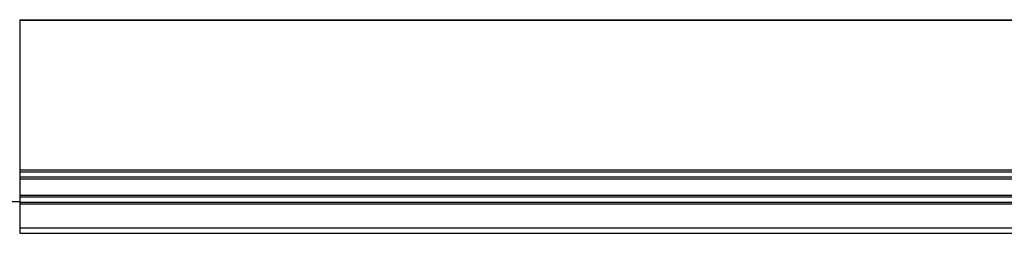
# Model space of a CAD drawing. Header units: millimetres. Extents: x -420 to 2302, y 443 to 882.
# Tile 15 of 16: x 1302 to 1674, y 618 to 699. Entities that reach past the tile are written whole.
import ezdxf

# ---------------------------------------------------------------- set-up
doc = ezdxf.new("R2010")
doc.units = ezdxf.units.MM

# ---------------------------------------------------------------- blocks, each defined once
blk = doc.blocks.new('Drawing View6')
at = {"color": 7, "linetype": 'Continuous', "lineweight": 25}
for p, q in [((0.08, 60.63), (0.08, 60.43)), ((0.08, 60.63), (1000.08, 60.63)), ((0.08, 60.43), (0.08, 3.95)), ((0.08, 60.43), (1000.08, 60.43)), ((0.08, 3.95), (0.08, 3.24)), ((0.08, 3.95), (1000.08, 3.95)), ((0.08, 3.24), (1000.08, 3.24)), ((0.08, 3.24), (0.08, 1.32)), ((0.08, 1.32), (1000.08, 1.32)), ((0.08, 1.32), (0.08, 0.62)), ((0.08, 0.62), (1000.08, 0.62)), ((0.08, 0.62), (0.08, -5.55)), ((0.08, -5.55), (1000.08, -5.55)), ((0.08, -5.55), (0.08, -6.26)), ((0.08, -6.26), (1000.08, -6.26)), ((0.08, -6.26), (0.08, -8.18)), ((0.08, -8.18), (0.08, -8.88)), ((0.08, -8.18), (1000.08, -8.18)), ((0.08, -8.88), (1000.08, -8.88)), ((0.08, -8.88), (0.08, -17.97)), ((0.08, -17.97), (0.08, -19.97)), ((0.08, -17.97), (1000.08, -17.97)), ((0.08, -19.97), (1000.08, -19.97))]:
    blk.add_line(p, q, dxfattribs=at)
blk.add_open_spline([(-11.22, -8.02), (-8.37, -8.02), (-4.6, -8.02), (-0.84, -8), (0.08, -8)], degree=3, knots=[0, 0, 0, 0, 0.755508, 1, 1, 1, 1], dxfattribs=at)

msp = doc.modelspace()

# ---------------------------------------------------------------- block references
at = {"color": 7, "linetype": 'Continuous', "lineweight": 25}
msp.add_blockref('Drawing View6', (1301.64, 638), dxfattribs=at)

doc.saveas('drawing.dxf')
